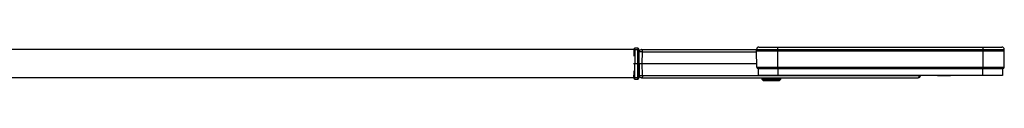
# Model space of a CAD drawing. Header units: millimetres. Extents: x 112 to 948, y 71 to 800.
# Tile 8 of 8: x 530 to 948, y 773 to 788. Entities that reach past the tile are written whole.
import ezdxf

# ---------------------------------------------------------------- set-up
doc = ezdxf.new("R2010")
doc.units = ezdxf.units.MM
doc.header["$LTSCALE"] = 5

msp = doc.modelspace()

# ---------------------------------------------------------------- linework, layer by layer
at = {"color": 7, "linetype": 'Continuous', "lineweight": 25}
for p, q in [((790.8, 786.79), (405.8, 786.79)), ((790.81, 786.84), (790.8, 785.61)), ((790.8, 786.79), (790.8, 783.9)), ((791.31, 786.84), (791.25, 780.79)), ((792.49, 787.34), (791.31, 787.34)), ((791.31, 786.84), (792.49, 786.84)), ((792.55, 780.79), (792.49, 786.84)), ((793.05, 780.79), (792.99, 786.84)), ((794.14, 786.79), (842.97, 786.79)), ((842.95, 786.29), (842.97, 786.82)), ((842.95, 786.29), (851.95, 786.29)), ((843.07, 779.28), (842.95, 786.29)), ((842.97, 786.82), (851.95, 786.82)), ((851.95, 786.82), (851.95, 787.79)), ((851.95, 787.79), (939.15, 787.79)), ((851.95, 786.29), (851.95, 786.82)), ((851.95, 786.82), (939.15, 786.82)), ((851.95, 779.28), (851.95, 786.29)), ((851.95, 786.29), (939.15, 786.29)), ((939.15, 786.82), (939.15, 787.79)), ((939.15, 786.29), (939.15, 786.82)), ((939.15, 786.82), (948.13, 786.82)), ((939.15, 779.28), (939.15, 786.29)), ((939.15, 786.29), (948.15, 786.29)), ((948.03, 779.28), (948.15, 786.29)), ((948.15, 786.29), (948.13, 786.82)), ((793.05, 780.79), (793.14, 785.8)), ((793.11, 783.91), (793.11, 783.92)), ((794.43, 780.79), (794.52, 785.8)), ((794.52, 785.8), (842.96, 785.8)), ((790.76, 780.79), (791.25, 780.79)), ((790.8, 777.67), (790.8, 774.79)), ((791.25, 780.79), (792.55, 780.79)), ((791.31, 774.73), (791.25, 780.79)), ((792.49, 774.73), (792.55, 780.79)), ((792.55, 780.79), (793.05, 780.79)), ((792.99, 774.73), (793.05, 780.79)), ((793.05, 780.79), (794.43, 780.79)), ((793.05, 780.79), (793.14, 775.77)), ((794.52, 775.77), (794.43, 780.79)), ((794.43, 780.79), (843.05, 780.79)), ((843.07, 779.28), (851.95, 779.28)), ((852.05, 778.69), (843.77, 778.69)), ((843.77, 775.78), (843.77, 778.69)), ((843.87, 778.79), (852.05, 778.79)), ((851.95, 779.28), (939.15, 779.28)), ((851.95, 778.79), (851.95, 779.28)), ((851.95, 778.79), (939.15, 778.79)), ((852.05, 778.69), (852.05, 778.79)), ((852.05, 778.69), (852.05, 775.78)), ((939.05, 778.69), (852.05, 778.69)), ((939.05, 778.69), (939.05, 778.79)), ((939.05, 778.79), (947.23, 778.79)), ((939.05, 775.78), (939.05, 778.69)), ((947.33, 778.69), (939.05, 778.69)), ((939.15, 779.28), (948.03, 779.28)), ((939.15, 778.79), (939.15, 779.28)), ((947.33, 778.69), (947.33, 775.78)), ((790.8, 774.79), (405.8, 774.79)), ((790.81, 774.73), (790.8, 775.96)), ((792.49, 774.73), (791.31, 774.73)), ((791.31, 774.24), (792.49, 774.24)), ((792.49, 774.24), (792.49, 774.73)), ((793.11, 777.66), (793.11, 777.66)), ((794.14, 774.79), (911.56, 774.79)), ((794.52, 775.77), (865.8, 775.77)), ((852.05, 775.78), (843.77, 775.78)), ((845.21, 774.39), (845.21, 774.16)), ((853.21, 774.39), (845.21, 774.39)), ((845.21, 774.16), (845.88, 773.49)), ((845.21, 774.16), (853.21, 774.16)), ((852.54, 773.49), (845.88, 773.49)), ((939.05, 775.78), (852.05, 775.78)), ((852.54, 773.49), (853.21, 774.16)), ((853.21, 774.16), (853.21, 774.39)), ((865.8, 775.78), (865.8, 775.68)), ((871.07, 775.68), (865.8, 775.68)), ((871.3, 775.68), (871.07, 775.68)), ((871.3, 775.68), (871.3, 775.78)), ((871.3, 775.77), (911.94, 775.77)), ((911.94, 775.78), (911.94, 775.77)), ((912.56, 775.77), (912.56, 775.78)), ((919.8, 775.78), (919.8, 775.68)), ((925.3, 775.68), (919.8, 775.68)), ((925.3, 775.68), (925.3, 775.78)), ((947.33, 775.78), (939.05, 775.78))]:
    msp.add_line(p, q, dxfattribs=at)
at = {"color": 7, "linetype": 'Continuous', "lineweight": 25, "flags": 128}
for points in [[(791.31, 786.84), (791.31, 786.94), (791.31, 787.03), (791.31, 787.12), (791.31, 787.19), (791.31, 787.25), (791.31, 787.3), (791.31, 787.33), (791.31, 787.34)], [(792.49, 787.34), (792.49, 787.33), (792.49, 787.3), (792.49, 787.25), (792.49, 787.19), (792.49, 787.12), (792.49, 787.03), (792.49, 786.94), (792.49, 786.84)], [(794.52, 785.8), (794.51, 786), (794.49, 786.18), (794.45, 786.35), (794.4, 786.5), (794.35, 786.62), (794.28, 786.71), (794.21, 786.77), (794.14, 786.79)], [(793.11, 783.92), (793.04, 784.26), (793.01, 784.31)], [(791.31, 774.24), (791.31, 774.25), (791.31, 774.27), (791.31, 774.32), (791.31, 774.38), (791.31, 774.46), (791.31, 774.54), (791.31, 774.63), (791.31, 774.73)], [(793.01, 777.26), (793.04, 777.32), (793.11, 777.66)], [(794.52, 775.77), (794.51, 775.58), (794.49, 775.39), (794.45, 775.22), (794.4, 775.07), (794.35, 774.95), (794.28, 774.86), (794.21, 774.81), (794.14, 774.79)], [(845.28, 774.79), (845.45, 774.56), (845.69, 774.39)], [(852.73, 774.39), (852.97, 774.56), (853.13, 774.79)], [(911.94, 775.77), (911.93, 775.58), (911.91, 775.39), (911.88, 775.22), (911.83, 775.07), (911.77, 774.95), (911.71, 774.86), (911.64, 774.81), (911.56, 774.79)]]:
    msp.add_lwpolyline(points, dxfattribs=at)
at = {"color": 7, "linetype": 'Continuous', "lineweight": 25}
for centre, radius, start, end in [((791.31, 786.84), 0.5, 90, 179.4), ((791.06, 774.9), 11.94, 88.8003, 91.1997), ((792.49, 786.84), 0.5, 0.6, 90), ((792.74, 774.9), 11.94, 88.8003, 91.1997), ((794.14, 785.79), 1, 90, 179), ((843.97, 786.79), 1, 90, 178), ((947.13, 786.79), 1, 2, 90), ((793.83, 771.33), 14.49, 87.2703, 92.7297), ((843.57, 779.29), 0.5, 181, 270), ((947.53, 779.29), 0.5, 270, 359), ((791.06, 786.67), 11.94, 268.8003, 271.1997), ((791.31, 774.74), 0.5, 180.6, 270), ((792.49, 774.74), 0.5, 270, 359.4), ((792.74, 786.67), 11.94, 268.8003, 271.1997), ((794.14, 775.79), 1, 181, 270), ((793.83, 790.24), 14.49, 267.2703, 272.7297), ((911.56, 775.79), 1, 270, 359), ((912.25, 786.76), 10.99, 268.3842, 271.6157)]:
    msp.add_arc(centre, radius, start, end, dxfattribs=at)
for points in [[(843.97, 787.79), (844.09, 787.79), (844.33, 787.79), (846.17, 787.79), (848.81, 787.79), (850.9, 787.79), (851.95, 787.79)], [(939.15, 787.79), (940.2, 787.79), (942.29, 787.79), (944.93, 787.79), (946.77, 787.79), (947.01, 787.79), (947.13, 787.79)], [(843.57, 778.79), (843.7, 778.79), (843.95, 778.79), (845.89, 778.79), (848.66, 778.79), (850.85, 778.79), (851.95, 778.79)], [(939.15, 778.79), (940.25, 778.79), (942.44, 778.79), (945.21, 778.79), (947.15, 778.79), (947.4, 778.79), (947.53, 778.79)]]:
    msp.add_open_spline(points, degree=3, dxfattribs=at)
for points, knots in [([(793.01, 784.96), (793.02, 784.98), (793.06, 785.02), (793.11, 785.13), (793.12, 785.22), (793.13, 785.28)], [0, 0, 0, 0, 0.1894907, 0.4731138, 1, 1, 1, 1]), ([(793.13, 776.29), (793.12, 776.35), (793.11, 776.45), (793.06, 776.55), (793.02, 776.6), (793.01, 776.61)], [0, 0, 0, 0, 0.526864, 0.810476, 1, 1, 1, 1])]:
    msp.add_open_spline(points, degree=3, knots=knots, dxfattribs=at)

doc.saveas('drawing.dxf')
